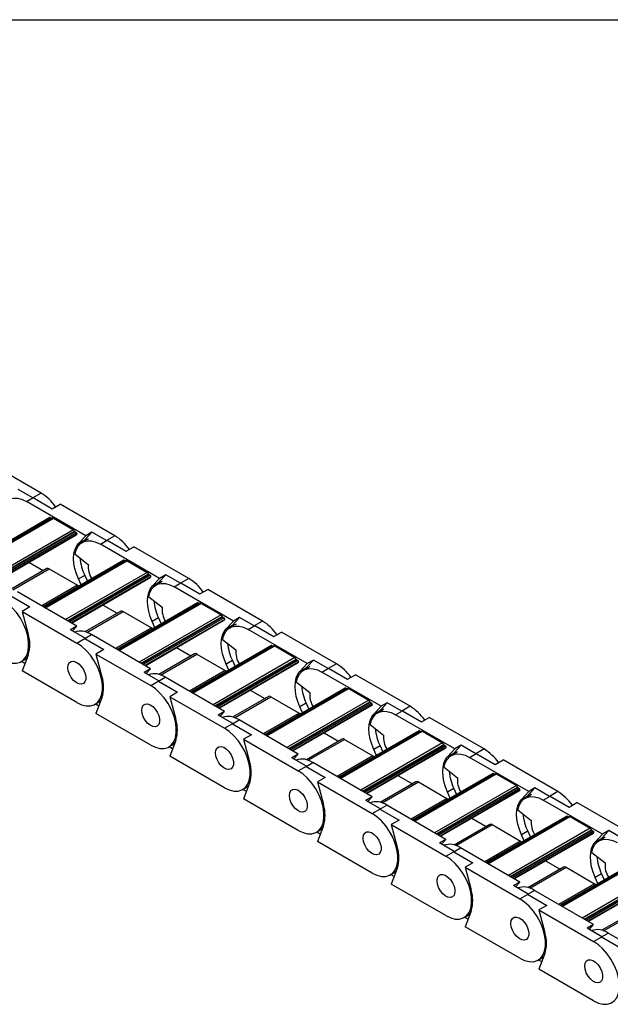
# Model space of a CAD drawing. Header units: millimetres. Extents: x 19 to 819, y 19 to 629.
# Tile 5 of 8: x 655 to 711, y 535 to 629. Entities that reach past the tile are written whole.
import ezdxf

# ---------------------------------------------------------------- set-up
doc = ezdxf.new("R2010")
doc.units = ezdxf.units.MM
doc.header["$LTSCALE"] = 3
doc.layers.add('TEXT', color=140, linetype='Continuous', lineweight=25)

msp = doc.modelspace()

# ---------------------------------------------------------------- linework, layer by layer
for p, q in [((657.209, 583.778), (652.019, 586.775)), ((656.424, 583.325), (655.038, 584.126)), ((655.83, 582.982), (656.467, 583.35)), ((657.209, 583.778), (656.424, 583.325)), ((656.467, 583.35), (658.277, 582.305)), ((661.444, 579.741), (655.83, 582.982)), ((658.277, 582.305), (659.019, 582.734)), ((664.21, 579.737), (659.019, 582.734)), ((658.055, 581.456), (650.416, 577.046)), ((650.442, 577.031), (658.1, 581.452)), ((658.301, 581.422), (650.568, 576.958)), ((650.612, 576.933), (658.376, 581.415)), ((658.1, 581.452), (658.226, 581.379)), ((658.376, 581.415), (660.285, 580.313)), ((660.285, 580.313), (652.521, 575.831)), ((652.695, 575.73), (660.386, 580.171)), ((660.427, 580.108), (652.769, 575.687)), ((660.561, 580.031), (652.903, 575.61)), ((660.619, 579.894), (653.051, 575.525)), ((653.082, 575.507), (660.553, 579.82)), ((660.427, 580.108), (660.561, 580.031)), ((661.444, 579.741), (660.754, 579.002)), ((661.348, 579.345), (662.038, 580.084)), ((662.038, 580.084), (661.444, 579.741)), ((663.425, 579.284), (662.038, 580.084)), ((664.21, 579.737), (663.425, 579.284)), ((660.754, 579.002), (661.348, 579.345)), ((661.7, 579.455), (661.106, 579.112)), ((661.348, 579.345), (661.213, 579.173)), ((662.831, 578.941), (663.467, 579.308)), ((668.445, 575.7), (662.831, 578.941)), ((663.467, 579.308), (665.277, 578.264)), ((665.277, 578.264), (666.019, 578.692)), ((671.21, 575.696), (666.019, 578.692)), ((660.428, 578), (661.692, 577.013)), ((656.051, 577.221), (657.417, 576.432)), ((665.056, 577.415), (657.416, 573.005)), ((657.443, 572.989), (665.101, 577.41)), ((665.301, 577.381), (657.568, 572.917)), ((657.612, 572.891), (665.376, 577.374)), ((665.101, 577.41), (665.226, 577.338)), ((665.376, 577.374), (667.286, 576.271)), ((657.759, 576.63), (654.37, 574.673)), ((654.539, 574.619), (657.984, 576.607)), ((657.984, 576.607), (660.678, 575.052)), ((667.286, 576.271), (659.522, 571.789)), ((659.695, 571.689), (667.386, 576.129)), ((667.428, 576.067), (659.77, 571.646)), ((667.561, 575.99), (659.904, 571.569)), ((667.62, 575.853), (660.051, 571.484)), ((661.348, 575.987), (660.754, 575.644)), ((661.348, 575.987), (661.602, 575.421)), ((667.428, 576.067), (667.561, 575.99)), ((668.349, 575.303), (669.039, 576.043)), ((669.039, 576.043), (668.445, 575.7)), ((670.425, 575.243), (669.039, 576.043)), ((660.678, 575.052), (657.274, 573.087)), ((660.082, 571.466), (667.553, 575.778)), ((661.008, 575.078), (660.754, 575.644)), ((668.445, 575.7), (667.755, 574.961)), ((667.755, 574.961), (668.349, 575.303)), ((668.7, 575.414), (668.106, 575.071)), ((668.349, 575.303), (668.213, 575.132)), ((669.831, 574.9), (670.468, 575.267)), ((675.445, 571.659), (669.831, 574.9)), ((671.21, 575.696), (670.425, 575.243)), ((670.468, 575.267), (672.277, 574.222)), ((654.346, 574.043), (656.155, 572.998)), ((660.596, 571.169), (654.982, 574.41)), ((667.429, 573.959), (668.693, 572.972)), ((672.277, 574.222), (673.02, 574.651)), ((678.21, 571.655), (673.02, 574.651)), ((656.155, 572.998), (655.413, 572.569)), ((663.051, 573.18), (664.417, 572.391)), ((672.056, 573.374), (664.417, 568.963)), ((664.443, 568.948), (672.101, 573.369)), ((672.302, 573.34), (664.569, 568.876)), ((664.613, 568.85), (672.377, 573.332)), ((672.101, 573.369), (672.227, 573.296)), ((672.377, 573.332), (674.286, 572.23)), ((655.413, 572.569), (660.603, 569.573)), ((655.413, 572.569), (655.985, 570.423)), ((664.759, 572.588), (661.37, 570.632)), ((661.539, 570.578), (664.984, 572.566)), ((664.984, 572.566), (667.678, 571.011)), ((674.286, 572.23), (666.522, 567.748)), ((666.695, 567.648), (674.387, 572.088)), ((660.596, 571.169), (660.002, 570.826)), ((660.18, 570.723), (660.596, 571.169)), ((674.428, 572.026), (666.77, 567.605)), ((674.562, 571.948), (666.904, 567.528)), ((674.62, 571.812), (667.051, 567.443)), ((667.083, 567.424), (674.553, 571.737)), ((668.349, 571.945), (667.755, 571.602)), ((668.009, 571.037), (667.755, 571.602)), ((668.349, 571.945), (668.603, 571.38)), ((674.428, 572.026), (674.562, 571.948)), ((675.445, 571.659), (674.755, 570.919)), ((674.755, 570.919), (675.349, 571.262)), ((675.701, 571.372), (675.107, 571.029)), ((675.349, 571.262), (675.213, 571.091)), ((675.349, 571.262), (676.039, 572.002)), ((676.039, 572.002), (675.445, 571.659)), ((677.425, 571.202), (676.039, 572.002)), ((676.832, 570.859), (677.468, 571.226)), ((678.21, 571.655), (677.425, 571.202)), ((677.468, 571.226), (679.278, 570.181)), ((661.388, 570.026), (660.002, 570.826)), ((661.346, 570.001), (661.982, 570.369)), ((667.596, 567.128), (661.982, 570.369)), ((667.678, 571.011), (664.274, 569.046)), ((682.445, 567.618), (676.832, 570.859)), ((679.278, 570.181), (680.02, 570.61)), ((685.211, 567.613), (680.02, 570.61)), ((660.603, 569.573), (661.388, 570.026)), ((661.346, 570.001), (663.156, 568.957)), ((679.056, 569.332), (671.417, 564.922)), ((671.443, 564.907), (679.101, 569.328)), ((679.302, 569.299), (671.569, 564.834)), ((671.613, 564.809), (679.377, 569.291)), ((674.429, 569.918), (675.693, 568.931)), ((679.101, 569.328), (679.227, 569.255)), ((679.377, 569.291), (681.286, 568.189)), ((655.985, 568.421), (655.413, 566.935)), ((663.156, 568.957), (662.413, 568.528)), ((662.413, 568.528), (667.604, 565.532)), ((662.413, 568.528), (662.986, 566.382)), ((671.759, 568.547), (668.37, 566.591)), ((668.54, 566.536), (671.984, 568.525)), ((670.052, 569.138), (671.418, 568.35)), ((671.984, 568.525), (674.678, 566.97)), ((655.328, 567.809), (655.604, 567.968)), ((655.683, 567.636), (655.356, 567.825)), ((681.286, 568.189), (673.522, 563.707)), ((673.696, 563.607), (681.387, 568.047)), ((681.428, 567.984), (673.77, 563.564)), ((681.562, 567.907), (673.904, 563.486)), ((681.621, 567.771), (674.052, 563.401)), ((674.083, 563.383), (681.554, 567.696)), ((675.349, 567.904), (674.755, 567.561)), ((675.009, 566.996), (674.755, 567.561)), ((675.349, 567.904), (675.603, 567.339)), ((681.428, 567.984), (681.562, 567.907)), ((682.445, 567.618), (681.755, 566.878)), ((682.349, 567.221), (683.039, 567.961)), ((683.039, 567.961), (682.445, 567.618)), ((684.426, 567.16), (683.039, 567.961)), ((685.211, 567.613), (684.426, 567.16)), ((660.603, 563.939), (655.413, 566.935)), ((667.596, 567.128), (667.002, 566.785)), ((668.389, 565.985), (667.002, 566.785)), ((667.18, 566.682), (667.596, 567.128)), ((674.678, 566.97), (671.274, 565.005)), ((681.755, 566.878), (682.349, 567.221)), ((682.701, 567.331), (682.107, 566.988)), ((682.349, 567.221), (682.214, 567.05)), ((683.832, 566.817), (684.468, 567.185)), ((689.446, 563.577), (683.832, 566.817)), ((684.468, 567.185), (686.278, 566.14)), ((686.278, 566.14), (687.02, 566.569)), ((692.211, 563.572), (687.02, 566.569)), ((667.604, 565.532), (668.389, 565.985)), ((668.346, 565.96), (668.983, 566.328)), ((668.346, 565.96), (670.156, 564.915)), ((674.597, 563.087), (668.983, 566.328)), ((681.429, 565.876), (682.693, 564.889)), ((670.156, 564.915), (669.414, 564.487)), ((677.052, 565.097), (678.418, 564.309)), ((686.057, 565.291), (678.417, 560.881)), ((678.444, 560.866), (686.102, 565.287)), ((686.302, 565.257), (678.57, 560.793)), ((678.613, 560.768), (686.377, 565.25)), ((686.102, 565.287), (686.227, 565.214)), ((686.377, 565.25), (688.287, 564.148)), ((662.328, 563.768), (662.604, 563.927)), ((662.683, 563.595), (662.356, 563.784)), ((662.986, 564.379), (662.413, 562.894)), ((669.414, 564.487), (674.604, 561.49)), ((669.414, 564.487), (669.986, 562.341)), ((678.76, 564.506), (675.371, 562.55)), ((675.54, 562.495), (678.985, 564.484)), ((678.985, 564.484), (681.679, 562.928)), ((688.287, 564.148), (680.523, 559.666)), ((680.696, 559.566), (688.387, 564.006)), ((688.429, 563.943), (680.771, 559.522)), ((688.563, 563.866), (680.905, 559.445)), ((688.621, 563.73), (681.052, 559.36)), ((681.083, 559.342), (688.554, 563.655)), ((682.349, 563.863), (681.755, 563.52)), ((682.349, 563.863), (682.603, 563.298)), ((688.429, 563.943), (688.563, 563.866)), ((689.35, 563.18), (690.04, 563.919)), ((690.04, 563.919), (689.446, 563.577)), ((691.426, 563.119), (690.04, 563.919)), ((667.604, 559.897), (662.413, 562.894)), ((674.597, 563.087), (674.003, 562.744)), ((675.389, 561.943), (674.003, 562.744)), ((674.181, 562.641), (674.597, 563.087)), ((681.679, 562.928), (678.275, 560.963)), ((682.009, 562.955), (681.755, 563.52)), ((689.446, 563.577), (688.756, 562.837)), ((688.756, 562.837), (689.35, 563.18)), ((689.701, 563.29), (689.107, 562.947)), ((689.35, 563.18), (689.214, 563.009)), ((690.832, 562.776), (691.469, 563.144)), ((696.446, 559.535), (690.832, 562.776)), ((692.211, 563.572), (691.426, 563.119)), ((691.469, 563.144), (693.278, 562.099)), ((674.604, 561.49), (675.389, 561.943)), ((675.347, 561.919), (675.983, 562.286)), ((675.347, 561.919), (677.156, 560.874)), ((681.597, 559.046), (675.983, 562.286)), ((688.43, 561.835), (689.694, 560.848)), ((693.278, 562.099), (694.021, 562.527)), ((699.211, 559.531), (694.021, 562.527)), ((677.156, 560.874), (676.414, 560.446)), ((684.052, 561.056), (685.418, 560.267)), ((693.057, 561.25), (685.418, 556.84)), ((685.444, 556.825), (693.102, 561.245)), ((693.303, 561.216), (685.57, 556.752)), ((685.614, 556.727), (693.378, 561.209)), ((693.102, 561.245), (693.228, 561.173)), ((693.378, 561.209), (695.287, 560.107)), ((669.986, 560.338), (669.414, 558.853)), ((676.414, 560.446), (681.604, 557.449)), ((676.414, 560.446), (676.986, 558.299)), ((685.76, 560.465), (682.371, 558.508)), ((682.54, 558.454), (685.985, 560.442)), ((685.985, 560.442), (688.679, 558.887)), ((695.287, 560.107), (687.523, 555.624)), ((687.696, 555.524), (695.388, 559.964)), ((669.329, 559.727), (669.604, 559.886)), ((669.684, 559.554), (669.357, 559.743)), ((681.597, 559.046), (681.003, 558.703)), ((681.181, 558.6), (681.597, 559.046)), ((695.429, 559.902), (687.771, 555.481)), ((695.563, 559.825), (687.905, 555.404)), ((695.621, 559.688), (688.052, 555.319)), ((688.084, 555.301), (695.554, 559.614)), ((689.35, 559.822), (688.756, 559.479)), ((689.01, 558.913), (688.756, 559.479)), ((689.35, 559.822), (689.604, 559.256)), ((695.429, 559.902), (695.563, 559.825)), ((696.446, 559.535), (695.756, 558.796)), ((695.756, 558.796), (696.35, 559.139)), ((696.702, 559.249), (696.108, 558.906)), ((696.35, 559.139), (696.214, 558.967)), ((696.35, 559.139), (697.04, 559.878)), ((697.04, 559.878), (696.446, 559.535)), ((698.427, 559.078), (697.04, 559.878)), ((697.833, 558.735), (698.469, 559.102)), ((699.211, 559.531), (698.427, 559.078)), ((698.469, 559.102), (700.279, 558.058)), ((674.604, 555.856), (669.414, 558.853)), ((682.389, 557.902), (681.003, 558.703)), ((682.347, 557.878), (682.983, 558.245)), ((688.597, 555.004), (682.983, 558.245)), ((688.679, 558.887), (685.275, 556.922)), ((703.446, 555.494), (697.833, 558.735)), ((700.279, 558.058), (701.021, 558.486)), ((706.212, 555.49), (701.021, 558.486)), ((681.604, 557.449), (682.389, 557.902)), ((682.347, 557.878), (684.157, 556.833)), ((700.057, 557.209), (692.418, 552.799)), ((692.444, 552.783), (700.102, 557.204)), ((700.303, 557.175), (692.57, 552.711)), ((692.614, 552.685), (700.378, 557.167)), ((695.43, 557.794), (696.694, 556.807)), ((700.102, 557.204), (700.228, 557.132)), ((700.378, 557.167), (702.287, 556.065)), ((676.986, 556.297), (676.414, 554.811)), ((684.157, 556.833), (683.414, 556.404)), ((683.414, 556.404), (688.605, 553.408)), ((683.414, 556.404), (683.987, 554.258)), ((692.76, 556.424), (689.372, 554.467)), ((689.541, 554.413), (692.985, 556.401)), ((691.053, 557.015), (692.419, 556.226)), ((692.985, 556.401), (695.679, 554.846)), ((676.329, 555.685), (676.605, 555.845)), ((676.684, 555.513), (676.357, 555.702)), ((702.287, 556.065), (694.523, 551.583)), ((694.697, 551.483), (702.388, 555.923)), ((702.429, 555.861), (694.772, 551.44)), ((702.563, 555.784), (694.905, 551.363)), ((702.622, 555.647), (695.053, 551.278)), ((695.084, 551.26), (702.555, 555.572)), ((696.35, 555.781), (695.756, 555.438)), ((696.01, 554.872), (695.756, 555.438)), ((696.35, 555.781), (696.604, 555.215)), ((702.429, 555.861), (702.563, 555.784)), ((703.446, 555.494), (702.756, 554.754)), ((703.35, 555.097), (704.04, 555.837)), ((704.04, 555.837), (703.446, 555.494)), ((705.427, 555.037), (704.04, 555.837)), ((706.212, 555.49), (705.427, 555.037)), ((681.604, 551.815), (676.414, 554.811)), ((688.597, 555.004), (688.003, 554.661)), ((689.39, 553.861), (688.003, 554.661)), ((688.181, 554.559), (688.597, 555.004)), ((695.679, 554.846), (692.275, 552.881)), ((702.756, 554.754), (703.35, 555.097)), ((703.702, 555.207), (703.108, 554.865)), ((703.35, 555.097), (703.215, 554.926)), ((704.833, 554.694), (705.469, 555.061)), ((710.447, 551.453), (704.833, 554.694)), ((705.469, 555.061), (707.279, 554.016)), ((707.279, 554.016), (708.022, 554.445)), ((713.212, 551.449), (708.022, 554.445)), ((688.605, 553.408), (689.39, 553.861)), ((689.347, 553.837), (689.984, 554.204)), ((689.347, 553.837), (691.157, 552.792)), ((695.598, 550.963), (689.984, 554.204)), ((702.43, 553.753), (703.694, 552.766)), ((691.157, 552.792), (690.415, 552.363)), ((698.053, 552.974), (699.419, 552.185)), ((707.058, 553.167), (699.418, 548.757)), ((699.445, 548.742), (707.103, 553.163)), ((707.304, 553.134), (699.571, 548.67)), ((699.615, 548.644), (707.379, 553.126)), ((707.103, 553.163), (707.229, 553.09)), ((707.379, 553.126), (709.288, 552.024)), ((683.329, 551.644), (683.605, 551.803)), ((683.684, 551.471), (683.357, 551.66)), ((683.987, 552.256), (683.414, 550.77)), ((690.415, 552.363), (695.605, 549.367)), ((690.415, 552.363), (690.987, 550.217)), ((699.761, 552.382), (696.372, 550.426)), ((696.541, 550.372), (699.986, 552.36)), ((699.986, 552.36), (702.68, 550.805)), ((709.288, 552.024), (701.524, 547.542)), ((701.697, 547.442), (709.388, 551.882)), ((709.43, 551.82), (701.772, 547.399)), ((709.564, 551.742), (701.906, 547.321)), ((709.622, 551.606), (702.053, 547.236)), ((702.084, 547.218), (709.555, 551.531)), ((703.35, 551.739), (702.756, 551.396)), ((703.35, 551.739), (703.604, 551.174)), ((709.43, 551.82), (709.564, 551.742)), ((710.351, 551.056), (711.041, 551.796)), ((711.041, 551.796), (710.447, 551.453)), ((712.427, 550.995), (711.041, 551.796)), ((688.605, 547.774), (683.414, 550.77)), ((695.598, 550.963), (695.004, 550.62)), ((696.39, 549.82), (695.004, 550.62)), ((695.182, 550.517), (695.598, 550.963)), ((702.68, 550.805), (699.276, 548.84)), ((703.01, 550.831), (702.756, 551.396)), ((710.447, 551.453), (709.757, 550.713)), ((709.757, 550.713), (710.351, 551.056)), ((710.702, 551.166), (710.108, 550.823)), ((710.351, 551.056), (710.215, 550.885)), ((695.605, 549.367), (696.39, 549.82)), ((696.348, 549.795), (696.984, 550.163)), ((696.348, 549.795), (698.157, 548.751)), ((702.598, 546.922), (696.984, 550.163)), ((709.431, 549.712), (710.695, 548.725)), ((698.157, 548.751), (697.415, 548.322)), ((705.053, 548.932), (706.419, 548.144)), ((714.058, 549.126), (706.419, 544.716)), ((706.445, 544.701), (714.103, 549.122)), ((714.304, 549.092), (706.571, 544.628)), ((706.615, 544.603), (714.379, 549.085)), ((690.987, 548.214), (690.415, 546.729)), ((697.415, 548.322), (702.606, 545.325)), ((697.415, 548.322), (697.987, 546.176)), ((706.761, 548.341), (703.372, 546.385)), ((703.542, 546.33), (706.986, 548.319)), ((706.986, 548.319), (709.68, 546.764)), ((716.288, 547.983), (708.524, 543.501)), ((708.697, 543.401), (716.389, 547.841)), ((690.33, 547.603), (690.605, 547.762)), ((690.685, 547.43), (690.358, 547.619)), ((702.598, 546.922), (702.004, 546.579)), ((702.182, 546.476), (702.598, 546.922)), ((716.43, 547.778), (708.772, 543.357)), ((716.564, 547.701), (708.906, 543.28)), ((716.622, 547.565), (709.053, 543.195)), ((709.085, 543.177), (716.555, 547.49)), ((710.351, 547.698), (709.757, 547.355)), ((710.011, 546.79), (709.757, 547.355)), ((710.351, 547.698), (710.605, 547.133)), ((695.605, 543.733), (690.415, 546.729)), ((703.39, 545.779), (702.004, 546.579)), ((703.348, 545.754), (703.984, 546.121)), ((709.598, 542.881), (703.984, 546.121)), ((709.68, 546.764), (706.276, 544.798)), ((702.606, 545.325), (703.39, 545.779)), ((703.348, 545.754), (705.158, 544.709)), ((697.987, 544.173), (697.415, 542.688)), ((705.158, 544.709), (704.415, 544.281)), ((704.415, 544.281), (709.606, 541.284)), ((704.415, 544.281), (704.988, 542.134)), ((713.761, 544.3), (710.373, 542.343)), ((710.542, 542.289), (713.986, 544.278)), ((697.33, 543.562), (697.606, 543.721)), ((697.685, 543.389), (697.358, 543.578)), ((702.606, 539.691), (697.415, 542.688)), ((709.598, 542.881), (709.004, 542.538)), ((710.391, 541.737), (709.004, 542.538)), ((709.182, 542.435), (709.598, 542.881)), ((709.606, 541.284), (710.391, 541.737)), ((710.348, 541.713), (710.985, 542.08)), ((710.348, 541.713), (712.158, 540.668)), ((716.599, 538.839), (710.985, 542.08)), ((704.33, 539.521), (704.606, 539.68)), ((704.686, 539.348), (704.358, 539.537)), ((704.988, 540.132), (704.415, 538.647)), ((709.606, 535.65), (704.415, 538.647))]:
    msp.add_line(p, q)
at = {"flags": 128}
for points in [[(653.428, 582.041), (653.538, 582.452), (653.718, 582.793), (653.962, 583.055), (654.262, 583.228), (654.611, 583.309), (654.996, 583.294), (655.407, 583.184), (655.83, 582.982)], [(660.754, 575.644), (660.557, 576.142), (660.413, 576.639), (660.325, 577.125), (660.296, 577.587), (660.325, 578.016), (660.413, 578.4), (660.557, 578.731), (660.754, 579.002)], [(660.428, 578), (660.538, 578.411), (660.718, 578.752), (660.962, 579.014), (661.263, 579.187), (661.611, 579.268), (661.996, 579.253), (662.407, 579.143), (662.831, 578.941)], [(660.678, 575.052), (660.74, 575.009), (660.797, 574.956)], [(667.755, 571.602), (667.558, 572.101), (667.414, 572.598), (667.326, 573.084), (667.296, 573.546), (667.326, 573.974), (667.414, 574.359), (667.558, 574.69), (667.755, 574.961)], [(667.429, 573.959), (667.539, 574.37), (667.718, 574.711), (667.962, 574.972), (668.263, 575.146), (668.611, 575.227), (668.997, 575.212), (669.408, 575.102), (669.831, 574.9)], [(653.603, 567.98), (654.051, 567.769), (654.484, 567.661), (654.887, 567.66), (655.247, 567.766), (655.55, 567.975), (655.787, 568.281), (655.949, 568.671), (656.032, 569.135), (656.032, 569.655), (655.949, 570.213), (655.787, 570.792), (655.55, 571.371), (655.247, 571.93), (654.887, 572.451), (654.484, 572.915), (654.051, 573.307), (653.603, 573.614)], [(674.429, 569.918), (674.539, 570.328), (674.719, 570.67), (674.963, 570.931), (675.263, 571.105), (675.612, 571.185), (675.997, 571.17), (676.408, 571.06), (676.832, 570.859)], [(667.678, 571.011), (667.74, 570.968), (667.797, 570.915)], [(674.755, 567.561), (674.558, 568.059), (674.414, 568.557), (674.326, 569.043), (674.297, 569.505), (674.326, 569.933), (674.414, 570.317), (674.558, 570.649), (674.755, 570.919)], [(660.603, 563.939), (661.052, 563.728), (661.485, 563.62), (661.888, 563.619), (662.247, 563.725), (662.55, 563.934), (662.787, 564.239), (662.95, 564.63), (663.033, 565.093), (663.033, 565.613), (662.95, 566.172), (662.787, 566.751), (662.55, 567.33), (662.247, 567.889), (661.888, 568.409), (661.485, 568.874), (661.052, 569.266), (660.603, 569.573)], [(655.604, 567.968), (655.714, 568.04), (655.908, 568.222)], [(659.755, 567.246), (659.793, 567.513), (659.902, 567.712), (660.074, 567.827), (660.293, 567.847), (660.54, 567.769), (660.792, 567.602), (661.028, 567.359), (661.225, 567.063), (661.368, 566.74), (661.442, 566.417), (661.442, 566.125), (661.368, 565.889), (661.225, 565.73), (661.028, 565.662), (660.792, 565.691), (660.54, 565.815), (660.293, 566.023), (660.074, 566.295), (659.902, 566.608), (659.793, 566.935), (659.755, 567.246)], [(659.755, 567.246), (659.793, 567.513), (659.902, 567.712), (660.074, 567.827), (660.293, 567.847), (660.54, 567.769), (660.792, 567.602), (661.028, 567.359), (661.225, 567.063), (661.368, 566.74), (661.442, 566.417), (661.442, 566.125), (661.368, 565.889), (661.225, 565.73), (661.028, 565.662), (660.792, 565.691), (660.54, 565.815), (660.293, 566.023), (660.074, 566.295), (659.902, 566.608), (659.793, 566.935), (659.755, 567.246)], [(674.678, 566.97), (674.74, 566.927), (674.798, 566.874)], [(681.755, 563.52), (681.558, 564.018), (681.414, 564.516), (681.326, 565.001), (681.297, 565.464), (681.326, 565.892), (681.414, 566.276), (681.558, 566.608), (681.755, 566.878)], [(681.429, 565.876), (681.539, 566.287), (681.719, 566.628), (681.963, 566.89), (682.264, 567.064), (682.612, 567.144), (682.998, 567.129), (683.408, 567.019), (683.832, 566.817)], [(667.604, 559.897), (668.052, 559.687), (668.485, 559.579), (668.888, 559.578), (669.247, 559.684), (669.551, 559.893), (669.788, 560.198), (669.95, 560.589), (670.033, 561.052), (670.033, 561.572), (669.95, 562.131), (669.788, 562.709), (669.551, 563.288), (669.247, 563.848), (668.888, 564.368), (668.485, 564.833), (668.052, 565.225), (667.604, 565.532)], [(662.604, 563.927), (662.714, 563.999), (662.909, 564.18)], [(666.755, 563.204), (666.793, 563.471), (666.903, 563.671), (667.075, 563.786), (667.294, 563.806), (667.54, 563.728), (667.793, 563.561), (668.028, 563.318), (668.226, 563.022), (668.368, 562.698), (668.443, 562.376), (668.443, 562.084), (668.368, 561.848), (668.226, 561.689), (668.028, 561.621), (667.793, 561.65), (667.54, 561.774), (667.294, 561.981), (667.075, 562.254), (666.903, 562.567), (666.793, 562.894), (666.755, 563.204)], [(666.755, 563.204), (666.793, 563.471), (666.903, 563.671), (667.075, 563.786), (667.294, 563.806), (667.54, 563.728), (667.793, 563.561), (668.028, 563.318), (668.226, 563.022), (668.368, 562.698), (668.443, 562.376), (668.443, 562.084), (668.368, 561.848), (668.226, 561.689), (668.028, 561.621), (667.793, 561.65), (667.54, 561.774), (667.294, 561.981), (667.075, 562.254), (666.903, 562.567), (666.793, 562.894), (666.755, 563.204)], [(681.679, 562.928), (681.741, 562.886), (681.798, 562.833)], [(688.756, 559.479), (688.559, 559.977), (688.415, 560.475), (688.327, 560.96), (688.297, 561.423), (688.327, 561.851), (688.415, 562.235), (688.559, 562.566), (688.756, 562.837)], [(688.43, 561.835), (688.54, 562.246), (688.72, 562.587), (688.963, 562.849), (689.264, 563.022), (689.612, 563.103), (689.998, 563.088), (690.409, 562.978), (690.832, 562.776)], [(674.604, 555.856), (675.052, 555.645), (675.485, 555.538), (675.888, 555.537), (676.248, 555.643), (676.551, 555.852), (676.788, 556.157), (676.951, 556.548), (677.033, 557.011), (677.033, 557.531), (676.951, 558.09), (676.788, 558.668), (676.551, 559.247), (676.248, 559.806), (675.888, 560.327), (675.485, 560.791), (675.052, 561.184), (674.604, 561.49)], [(669.604, 559.886), (669.714, 559.958), (669.909, 560.139)], [(673.756, 559.163), (673.793, 559.43), (673.903, 559.63), (674.075, 559.745), (674.294, 559.764), (674.541, 559.687), (674.793, 559.52), (675.028, 559.277), (675.226, 558.981), (675.369, 558.657), (675.443, 558.335), (675.443, 558.043), (675.369, 557.807), (675.226, 557.648), (675.028, 557.58), (674.793, 557.609), (674.541, 557.733), (674.294, 557.94), (674.075, 558.213), (673.903, 558.526), (673.793, 558.853), (673.756, 559.163)], [(673.756, 559.163), (673.793, 559.43), (673.903, 559.63), (674.075, 559.745), (674.294, 559.764), (674.541, 559.687), (674.793, 559.52), (675.028, 559.277), (675.226, 558.981), (675.369, 558.657), (675.443, 558.335), (675.443, 558.043), (675.369, 557.807), (675.226, 557.648), (675.028, 557.58), (674.793, 557.609), (674.541, 557.733), (674.294, 557.94), (674.075, 558.213), (673.903, 558.526), (673.793, 558.853), (673.756, 559.163)], [(695.43, 557.794), (695.54, 558.205), (695.72, 558.546), (695.964, 558.807), (696.264, 558.981), (696.613, 559.062), (696.998, 559.047), (697.409, 558.937), (697.833, 558.735)], [(688.679, 558.887), (688.741, 558.844), (688.798, 558.791)], [(695.756, 555.438), (695.559, 555.936), (695.415, 556.433), (695.327, 556.919), (695.298, 557.381), (695.327, 557.81), (695.415, 558.194), (695.559, 558.525), (695.756, 558.796)], [(681.604, 551.815), (682.053, 551.604), (682.486, 551.496), (682.889, 551.496), (683.248, 551.601), (683.551, 551.811), (683.788, 552.116), (683.951, 552.507), (684.034, 552.97), (684.034, 553.49), (683.951, 554.048), (683.788, 554.627), (683.551, 555.206), (683.248, 555.765), (682.889, 556.286), (682.486, 556.75), (682.053, 557.142), (681.604, 557.449)], [(676.605, 555.845), (676.715, 555.917), (676.91, 556.098)], [(680.756, 555.122), (680.794, 555.389), (680.903, 555.589), (681.075, 555.704), (681.294, 555.723), (681.541, 555.646), (681.793, 555.478), (682.029, 555.236), (682.226, 554.939), (682.369, 554.616), (682.444, 554.294), (682.444, 554.002), (682.369, 553.766), (682.226, 553.606), (682.029, 553.539), (681.793, 553.568), (681.541, 553.692), (681.294, 553.899), (681.075, 554.171), (680.903, 554.485), (680.794, 554.811), (680.756, 555.122)], [(680.756, 555.122), (680.794, 555.389), (680.903, 555.589), (681.075, 555.704), (681.294, 555.723), (681.541, 555.646), (681.793, 555.478), (682.029, 555.236), (682.226, 554.939), (682.369, 554.616), (682.444, 554.294), (682.444, 554.002), (682.369, 553.766), (682.226, 553.606), (682.029, 553.539), (681.793, 553.568), (681.541, 553.692), (681.294, 553.899), (681.075, 554.171), (680.903, 554.485), (680.794, 554.811), (680.756, 555.122)], [(695.679, 554.846), (695.742, 554.803), (695.799, 554.75)], [(702.756, 551.396), (702.559, 551.894), (702.415, 552.392), (702.327, 552.878), (702.298, 553.34), (702.327, 553.768), (702.415, 554.153), (702.559, 554.484), (702.756, 554.754)], [(702.43, 553.753), (702.541, 554.164), (702.72, 554.505), (702.964, 554.766), (703.265, 554.94), (703.613, 555.02), (703.999, 555.006), (704.409, 554.895), (704.833, 554.694)], [(688.605, 547.774), (689.053, 547.563), (689.486, 547.455), (689.889, 547.454), (690.248, 547.56), (690.552, 547.769), (690.789, 548.074), (690.951, 548.465), (691.034, 548.929), (691.034, 549.448), (690.951, 550.007), (690.789, 550.586), (690.552, 551.165), (690.248, 551.724), (689.889, 552.245), (689.486, 552.709), (689.053, 553.101), (688.605, 553.408)], [(683.605, 551.803), (683.715, 551.875), (683.91, 552.057)], [(687.756, 551.081), (687.794, 551.348), (687.904, 551.548), (688.076, 551.662), (688.295, 551.682), (688.541, 551.605), (688.794, 551.437), (689.029, 551.194), (689.227, 550.898), (689.369, 550.575), (689.444, 550.252), (689.444, 549.96), (689.369, 549.724), (689.227, 549.565), (689.029, 549.497), (688.794, 549.527), (688.541, 549.65), (688.295, 549.858), (688.076, 550.13), (687.904, 550.444), (687.794, 550.77), (687.756, 551.081)], [(687.756, 551.081), (687.794, 551.348), (687.904, 551.548), (688.076, 551.662), (688.295, 551.682), (688.541, 551.605), (688.794, 551.437), (689.029, 551.194), (689.227, 550.898), (689.369, 550.575), (689.444, 550.252), (689.444, 549.96), (689.369, 549.724), (689.227, 549.565), (689.029, 549.497), (688.794, 549.527), (688.541, 549.65), (688.295, 549.858), (688.076, 550.13), (687.904, 550.444), (687.794, 550.77), (687.756, 551.081)], [(702.68, 550.805), (702.742, 550.762), (702.799, 550.709)], [(709.757, 547.355), (709.56, 547.853), (709.416, 548.351), (709.328, 548.837), (709.298, 549.299), (709.328, 549.727), (709.416, 550.111), (709.56, 550.443), (709.757, 550.713)], [(709.431, 549.712), (709.541, 550.122), (709.721, 550.464), (709.965, 550.725), (710.265, 550.899), (710.614, 550.979), (710.999, 550.964), (711.41, 550.854), (711.833, 550.653)], [(695.605, 543.733), (696.053, 543.522), (696.486, 543.414), (696.889, 543.413), (697.249, 543.519), (697.552, 543.728), (697.789, 544.033), (697.952, 544.424), (698.034, 544.887), (698.034, 545.407), (697.952, 545.966), (697.789, 546.545), (697.552, 547.123), (697.249, 547.683), (696.889, 548.203), (696.486, 548.668), (696.053, 549.06), (695.605, 549.367)], [(690.605, 547.762), (690.715, 547.834), (690.91, 548.015)], [(694.757, 547.039), (694.794, 547.307), (694.904, 547.506), (695.076, 547.621), (695.295, 547.641), (695.542, 547.563), (695.794, 547.396), (696.029, 547.153), (696.227, 546.857), (696.37, 546.533), (696.444, 546.211), (696.444, 545.919), (696.37, 545.683), (696.227, 545.524), (696.029, 545.456), (695.794, 545.485), (695.542, 545.609), (695.295, 545.816), (695.076, 546.089), (694.904, 546.402), (694.794, 546.729), (694.757, 547.039)], [(694.757, 547.039), (694.794, 547.307), (694.904, 547.506), (695.076, 547.621), (695.295, 547.641), (695.542, 547.563), (695.794, 547.396), (696.029, 547.153), (696.227, 546.857), (696.37, 546.533), (696.444, 546.211), (696.444, 545.919), (696.37, 545.683), (696.227, 545.524), (696.029, 545.456), (695.794, 545.485), (695.542, 545.609), (695.295, 545.816), (695.076, 546.089), (694.904, 546.402), (694.794, 546.729), (694.757, 547.039)], [(709.68, 546.764), (709.742, 546.721), (709.799, 546.668)], [(702.606, 539.691), (703.054, 539.481), (703.487, 539.373), (703.89, 539.372), (704.249, 539.478), (704.552, 539.687), (704.789, 539.992), (704.952, 540.383), (705.035, 540.846), (705.035, 541.366), (704.952, 541.925), (704.789, 542.503), (704.552, 543.082), (704.249, 543.641), (703.89, 544.162), (703.487, 544.626), (703.054, 545.019), (702.606, 545.325)], [(697.606, 543.721), (697.716, 543.793), (697.911, 543.974)], [(701.757, 542.998), (701.795, 543.265), (701.904, 543.465), (702.077, 543.58), (702.296, 543.599), (702.542, 543.522), (702.794, 543.355), (703.03, 543.112), (703.228, 542.816), (703.37, 542.492), (703.445, 542.17), (703.445, 541.878), (703.37, 541.642), (703.228, 541.483), (703.03, 541.415), (702.794, 541.444), (702.542, 541.568), (702.296, 541.775), (702.077, 542.048), (701.904, 542.361), (701.795, 542.688), (701.757, 542.998)], [(701.757, 542.998), (701.795, 543.265), (701.904, 543.465), (702.077, 543.58), (702.296, 543.599), (702.542, 543.522), (702.794, 543.355), (703.03, 543.112), (703.228, 542.816), (703.37, 542.492), (703.445, 542.17), (703.445, 541.878), (703.37, 541.642), (703.228, 541.483), (703.03, 541.415), (702.794, 541.444), (702.542, 541.568), (702.296, 541.775), (702.077, 542.048), (701.904, 542.361), (701.795, 542.688), (701.757, 542.998)], [(709.606, 535.65), (710.054, 535.439), (710.487, 535.332), (710.89, 535.331), (711.249, 535.437), (711.553, 535.646), (711.79, 535.951), (711.952, 536.342), (712.035, 536.805), (712.035, 537.325), (711.952, 537.884), (711.79, 538.462), (711.553, 539.041), (711.249, 539.6), (710.89, 540.121), (710.487, 540.585), (710.054, 540.977), (709.606, 541.284)], [(704.606, 539.68), (704.716, 539.752), (704.911, 539.933)], [(708.757, 538.957), (708.795, 539.224), (708.905, 539.424), (709.077, 539.539), (709.296, 539.558), (709.543, 539.481), (709.795, 539.313), (710.03, 539.071), (710.228, 538.775), (710.37, 538.451), (710.445, 538.129), (710.445, 537.837), (710.37, 537.601), (710.228, 537.442), (710.03, 537.374), (709.795, 537.403), (709.543, 537.527), (709.296, 537.734), (709.077, 538.007), (708.905, 538.32), (708.795, 538.646), (708.757, 538.957)], [(708.757, 538.957), (708.795, 539.224), (708.905, 539.424), (709.077, 539.539), (709.296, 539.558), (709.543, 539.481), (709.795, 539.313), (710.03, 539.071), (710.228, 538.775), (710.37, 538.451), (710.445, 538.129), (710.445, 537.837), (710.37, 537.601), (710.228, 537.442), (710.03, 537.374), (709.795, 537.403), (709.543, 537.527), (709.296, 537.734), (709.077, 538.007), (708.905, 538.32), (708.795, 538.646), (708.757, 538.957)]]:
    msp.add_lwpolyline(points, dxfattribs=at)
for centre, radius, start, end in [((654.723, 579.737), 4.745, 35.40882, 58.39982), ((658.074, 581.417), 0.0435, 52.99098, 115.69856), ((658.332, 581.355), 0.0737, 53.57906, 115.11048), ((660.158, 580.115), 0.235, 13.5615, 57.08689), ((660.478, 580.187), 0.094, 190.06348, 237.07143), ((660.467, 579.963), 0.167, 300.7196, 335.6865), ((660.499, 579.924), 0.124, 346.40708, 59.8967), ((661.723, 575.695), 4.745, 35.40882, 58.39982), ((665.905, 578.105), 5.025, 185.42247, 204.9296), ((663.872, 576.809), 2.189, 174.64923, 211.7582), ((665.074, 577.376), 0.0435, 52.99098, 115.69856), ((665.333, 577.314), 0.0737, 53.57906, 115.11048), ((657.852, 576.423), 0.226, 54.38242, 114.30712), ((667.158, 576.074), 0.235, 13.5615, 57.08689), ((667.479, 576.146), 0.094, 190.06348, 237.07143), ((667.468, 575.922), 0.167, 300.7196, 335.6865), ((667.499, 575.882), 0.124, 346.40708, 59.8967), ((668.724, 571.654), 4.745, 35.40882, 58.39982), ((672.905, 574.063), 5.025, 185.42247, 204.9296), ((672.075, 573.334), 0.0435, 52.99098, 115.69856), ((672.333, 573.273), 0.0737, 53.57906, 115.11048), ((664.852, 572.382), 0.226, 54.38242, 114.30712), ((670.872, 572.768), 2.189, 174.64923, 211.7582), ((674.158, 572.033), 0.235, 13.5615, 57.08689), ((674.479, 572.105), 0.094, 190.06348, 237.07143), ((674.468, 571.881), 0.167, 300.7196, 335.6865), ((674.5, 571.841), 0.124, 346.40708, 59.8967), ((675.724, 567.613), 4.745, 35.40882, 58.39982), ((652.809, 569.422), 3.331, 342.50572, 17.49428), ((660.959, 568.957), 1.744, 54.07185, 109.15823), ((679.906, 570.022), 5.025, 185.42247, 204.9296), ((679.075, 569.293), 0.0435, 52.99098, 115.69856), ((679.333, 569.232), 0.0737, 53.57906, 115.11048), ((671.852, 568.341), 0.226, 54.38242, 114.30712), ((677.872, 568.727), 2.189, 174.64923, 211.7582), ((681.159, 567.992), 0.235, 13.5615, 57.08689), ((681.48, 568.063), 0.094, 190.06348, 237.07143), ((681.468, 567.839), 0.167, 300.7196, 335.6865), ((681.5, 567.8), 0.124, 346.40708, 59.8967), ((682.724, 563.572), 4.745, 35.40882, 58.39982), ((667.96, 564.916), 1.744, 54.07185, 109.15823), ((659.809, 565.381), 3.331, 342.50572, 17.49428), ((686.906, 565.981), 5.025, 185.42247, 204.9296), ((684.873, 564.685), 2.189, 174.64923, 211.7582), ((686.075, 565.252), 0.0435, 52.99098, 115.69856), ((686.334, 565.191), 0.0737, 53.57906, 115.11048), ((678.853, 564.3), 0.226, 54.38242, 114.30712), ((688.159, 563.951), 0.235, 13.5615, 57.08689), ((688.48, 564.022), 0.094, 190.06348, 237.07143), ((688.469, 563.798), 0.167, 300.7196, 335.6865), ((688.5, 563.759), 0.124, 346.40708, 59.8967), ((689.725, 559.531), 4.745, 35.40882, 58.39982), ((666.809, 561.339), 3.331, 342.50572, 17.49428), ((674.96, 560.874), 1.744, 54.07185, 109.15823), ((693.906, 561.94), 5.025, 185.42247, 204.9296), ((693.076, 561.211), 0.0435, 52.99098, 115.69856), ((693.334, 561.149), 0.0737, 53.57906, 115.11048), ((685.853, 560.258), 0.226, 54.38242, 114.30712), ((691.873, 560.644), 2.189, 174.64923, 211.7582), ((695.159, 559.909), 0.235, 13.5615, 57.08689), ((695.48, 559.981), 0.094, 190.06348, 237.07143), ((695.469, 559.757), 0.167, 300.7196, 335.6865), ((695.501, 559.717), 0.124, 346.40708, 59.8967), ((696.725, 555.489), 4.745, 35.40882, 58.39982), ((673.81, 557.298), 3.331, 342.50572, 17.49428), ((681.96, 556.833), 1.744, 54.07185, 109.15823), ((700.907, 557.899), 5.025, 185.42247, 204.9296), ((700.076, 557.17), 0.0435, 52.99098, 115.69856), ((700.334, 557.108), 0.0737, 53.57906, 115.11048), ((692.854, 556.217), 0.226, 54.38242, 114.30712), ((698.873, 556.603), 2.189, 174.64923, 211.7582), ((702.16, 555.868), 0.235, 13.5615, 57.08689), ((702.481, 555.94), 0.094, 190.06348, 237.07143), ((702.47, 555.716), 0.167, 300.7196, 335.6865), ((702.501, 555.676), 0.124, 346.40708, 59.8967), ((703.725, 551.448), 4.745, 35.40882, 58.39982), ((688.961, 552.792), 1.744, 54.07185, 109.15823), ((680.81, 553.257), 3.331, 342.50572, 17.49428), ((707.907, 553.857), 5.025, 185.42247, 204.9296), ((705.874, 552.562), 2.189, 174.64923, 211.7582), ((707.076, 553.128), 0.0435, 52.99098, 115.69856), ((707.335, 553.067), 0.0737, 53.57906, 115.11048), ((699.854, 552.176), 0.226, 54.38242, 114.30712), ((709.16, 551.827), 0.235, 13.5615, 57.08689), ((709.481, 551.898), 0.094, 190.06348, 237.07143), ((709.47, 551.675), 0.167, 300.7196, 335.6865), ((709.501, 551.635), 0.124, 346.40708, 59.8967), ((687.81, 549.216), 3.331, 342.50572, 17.49428), ((695.961, 548.751), 1.744, 54.07185, 109.15823), ((714.907, 549.816), 5.025, 185.42247, 204.9296), ((712.874, 548.52), 2.189, 174.64923, 211.7582), ((706.854, 548.135), 0.226, 54.38242, 114.30712), ((694.811, 545.174), 3.331, 342.50572, 17.49428), ((702.961, 544.71), 1.744, 54.07185, 109.15823), ((709.962, 540.668), 1.744, 54.07185, 109.15823), ((701.811, 541.133), 3.331, 342.50572, 17.49428)]:
    msp.add_arc(centre, radius, start, end)
at = {"layer": 'TEXT'}
msp.add_line((19.05, 628.65), (819.15, 628.65), dxfattribs=at)

doc.saveas('drawing.dxf')
